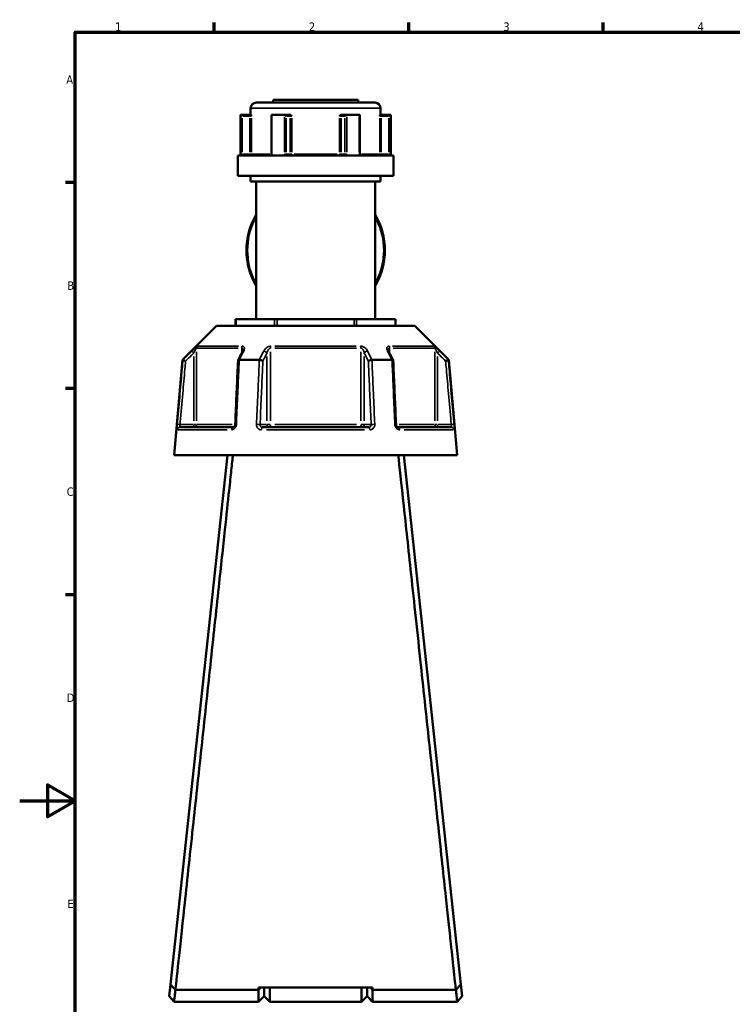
# Model space of a CAD drawing. Header units: millimetres. Extents: x 0 to 904, y 0 to 949.
# Tile 2 of 10: x 0 to 257, y 224 to 578. Entities that reach past the tile are written whole.
import ezdxf

# ---------------------------------------------------------------- set-up
doc = ezdxf.new("R2010")
doc.units = ezdxf.units.MM
for name, color, linetype, lineweight in [('Border (ANSI)', 7, 'Continuous', 70), ('Visible (ANSI)', 7, 'Continuous', 50), ('Visible Narrow (ANSI)', 7, 'Continuous', 35)]:
    doc.layers.add(name, color=color, linetype=linetype, lineweight=lineweight)
doc.styles.add('Note Text (ANSI)', font='tahoma.ttf')

# ---------------------------------------------------------------- blocks, each defined once
blk = doc.blocks.new('Borders Default Border')
at = {"layer": 'Border (ANSI)'}
for p, q in [((70.08, 574), (70.08, 577.45)), ((140.17, 574), (140.17, 577.45)), ((210.25, 574), (210.25, 577.45)), ((20, 519.75), (16.55, 519.75)), ((20, 445.5), (16.55, 445.5)), ((20, 371.25), (16.55, 371.25))]:
    blk.add_line(p, q, dxfattribs=at)
at = {"layer": 'Border (ANSI)', "flags": 128}
for points in [[(20, 20), (20, 574), (821, 574), (821, 20), (20, 20)], [(0, 297), (20, 297), (10, 302.77), (10, 291.23), (20, 297)]]:
    blk.add_lwpolyline(points, dxfattribs=at)
at = {"layer": 'Border (ANSI)', "char_height": 3.05, "attachment_point": 7, "style": 'Note Text (ANSI)'}
for s, insert in [('1', (34.35, 574.4)), ('2', (104.2, 574.4)), ('3', (174.26, 574.34)), ('4', (244.23, 574.4)), ('A', (16.78, 555.35)), ('B', (17.15, 481.1)), ('C', (16.95, 406.8)), ('D', (16.96, 332.6)), ('E', (17.21, 258.35))]:
    blk.add_mtext(s, dxfattribs=dict(at, insert=insert))

msp = doc.modelspace()

# ---------------------------------------------------------------- linework, layer by layer
at = {"layer": 'Visible (ANSI)'}
for p, q in [((83.218, 546.558), (83.218, 544.208)), ((85.218, 548.558), (128.058, 548.558)), ((91.338, 549.558), (121.938, 549.558)), ((91.338, 549.558), (91.338, 548.558)), ((121.938, 549.558), (121.938, 548.558)), ((130.058, 546.558), (130.058, 544.208)), ((79.588, 544.208), (79.709, 544.208)), ((79.588, 544.208), (79.588, 529.508)), ((82.984, 544.208), (79.709, 544.208)), ((79.714, 544.206), (80.212, 543.708)), ((83.367, 544.208), (82.984, 544.208)), ((90.708, 543.958), (90.708, 530.008)), ((90.957, 544.208), (95.391, 544.208)), ((97.028, 544.208), (95.391, 544.208)), ((97.285, 544.208), (97.028, 544.208)), ((116.248, 544.208), (115.991, 544.208)), ((117.885, 544.208), (116.248, 544.208)), ((117.885, 544.208), (122.319, 544.208)), ((122.568, 530.008), (122.568, 543.958)), ((130.292, 544.208), (129.909, 544.208)), ((133.567, 544.208), (130.292, 544.208)), ((133.064, 543.708), (133.562, 544.206)), ((133.567, 544.208), (133.688, 544.208)), ((133.688, 544.208), (133.688, 529.508)), ((78.588, 529.508), (134.688, 529.508)), ((78.588, 529.508), (78.588, 522.158)), ((134.688, 529.508), (134.688, 522.158)), ((78.588, 522.158), (134.688, 522.158)), ((83.218, 522.158), (83.218, 520.158)), ((130.058, 522.158), (130.058, 520.158)), ((83.218, 520.158), (130.058, 520.158)), ((85.218, 520.158), (85.218, 470.568)), ((128.058, 520.158), (128.058, 470.568)), ((77.825, 470.568), (77.959, 470.568)), ((77.825, 468.118), (77.825, 470.568)), ((77.959, 470.568), (91.865, 470.568)), ((91.865, 470.568), (92.731, 470.568)), ((92.731, 470.568), (120.545, 470.568)), ((120.545, 470.568), (121.411, 470.568)), ((121.411, 470.568), (135.317, 470.568)), ((135.317, 470.568), (135.451, 470.568)), ((135.451, 470.568), (135.451, 468.118)), ((70.889, 468.118), (58.639, 455.868)), ((70.889, 468.118), (142.387, 468.118)), ((142.387, 468.118), (154.637, 455.868)), ((58.639, 455.868), (55.638, 421.568)), ((58.639, 455.868), (58.82, 455.868)), ((79.125, 455.868), (86.333, 455.868)), ((126.943, 455.868), (134.151, 455.868)), ((154.456, 455.868), (154.637, 455.868)), ((154.637, 455.868), (157.638, 421.568)), ((57.809, 431.568), (76.941, 431.568)), ((87.506, 431.568), (125.77, 431.568)), ((136.335, 431.568), (155.467, 431.568)), ((74.838, 421.568), (54.313, 230.831)), ((55.638, 421.568), (157.638, 421.568)), ((158.963, 230.831), (138.438, 421.568)), ((54.313, 230.831), (53.852, 226.547)), ((159.424, 226.547), (158.963, 230.831)), ((56.108, 228.929), (56.108, 228.929)), ((86.088, 228.929), (56.116, 228.929)), ((127.188, 229.704), (86.088, 229.704)), ((86.898, 229.704), (86.088, 228.929)), ((86.088, 228.929), (86.088, 229.704)), ((86.088, 224.558), (86.088, 228.929)), ((88.088, 229.704), (88.088, 226.558)), ((88.088, 226.558), (88.088, 229.704)), ((90.088, 229.704), (90.088, 224.558)), ((123.188, 224.558), (123.188, 229.704)), ((125.188, 226.558), (125.188, 229.704)), ((125.188, 229.704), (125.188, 226.558)), ((127.188, 228.929), (126.378, 229.704)), ((127.188, 229.704), (127.188, 228.929)), ((127.188, 228.929), (127.188, 224.558)), ((157.16, 228.929), (127.188, 228.929)), ((157.168, 228.929), (157.168, 228.929)), ((55.638, 224.558), (53.852, 226.547)), ((55.638, 224.558), (86.088, 224.558)), ((88.088, 226.558), (86.088, 224.558)), ((88.088, 226.558), (90.088, 224.558)), ((90.088, 224.558), (123.188, 224.558)), ((125.188, 226.558), (123.188, 224.558)), ((125.188, 226.558), (127.188, 224.558)), ((127.188, 224.558), (157.638, 224.558)), ((159.424, 226.547), (157.638, 224.558))]:
    msp.add_line(p, q, dxfattribs=at)
for centre, radius, start, end in [((85.218, 546.558), 2, 90, 180), ((128.058, 546.558), 2, 0, 90), ((106.638, 495.363), 24.937, 149.20149, 210.79851), ((106.638, 495.363), 24.937, 329.20149, 30.79851)]:
    msp.add_arc(centre, radius, start, end, dxfattribs=at)
for centre, major_axis, ratio, start_param, end_param in [((91.208, 543.708), (-0.433, 0.433), 0.5773503, 5.8561584, 6.8067841), ((95.642, 543.708), (0.433, -0.433), 0.5773503, 1.0471976, 2.521422), ((117.634, 543.708), (-0.433, -0.433), 0.5773503, 3.7617633, 5.2359878), ((122.068, 543.708), (0.433, 0.433), 0.5773503, 5.7595865, 6.7102122), ((6037.72, -11087.714), (198.252, -16295.014), 0.5090017, 3.9187165, 3.9189842), ((-5745.762, -10933.386), (196.526, 16077.194), 0.5090436, 5.5058211, 5.5060925)]:
    msp.add_ellipse(centre, major_axis=major_axis, ratio=ratio, start_param=start_param, end_param=end_param, dxfattribs=at)
for points in [[(79.709, 544.208), (79.711, 544.208), (79.712, 544.207), (79.714, 544.206)], [(90.917, 544.206), (90.931, 544.207), (90.944, 544.208), (90.957, 544.208)], [(95.391, 544.208), (95.405, 544.208), (95.42, 544.207), (95.435, 544.206)], [(117.841, 544.206), (117.856, 544.207), (117.871, 544.208), (117.885, 544.208)], [(122.319, 544.208), (122.332, 544.208), (122.345, 544.207), (122.359, 544.206)], [(133.562, 544.206), (133.564, 544.207), (133.565, 544.208), (133.567, 544.208)], [(58.82, 455.868), (58.82, 455.868), (58.821, 455.868), (58.822, 455.868)], [(79.104, 455.868), (79.111, 455.868), (79.118, 455.868), (79.125, 455.868)], [(86.333, 455.868), (86.34, 455.868), (86.348, 455.868), (86.356, 455.868)], [(126.92, 455.868), (126.928, 455.868), (126.936, 455.868), (126.943, 455.868)], [(134.151, 455.868), (134.158, 455.868), (134.165, 455.868), (134.172, 455.868)], [(154.454, 455.868), (154.455, 455.868), (154.456, 455.868), (154.456, 455.868)], [(56.116, 228.929), (56.113, 228.929), (56.111, 228.929), (56.108, 228.929)], [(157.168, 228.929), (157.165, 228.929), (157.163, 228.929), (157.16, 228.929)]]:
    msp.add_open_spline(points, degree=3, dxfattribs=at)
for points, knots in [([(83.367, 544.208), (83.376, 544.208), (83.387, 544.191), (83.41, 544.122), (83.423, 544.061), (83.449, 543.916), (83.463, 543.815), (83.479, 543.71), (83.479, 543.709), (83.479, 543.708)], [0.232327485, 0.232327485, 0.232327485, 0.232327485, 0.253574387, 0.253574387, 0.282657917, 0.282657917, 0.324005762, 0.324005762, 0.324302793, 0.324302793, 0.324302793, 0.324302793]), ([(97.285, 544.208), (97.364, 544.208), (97.442, 544.191), (97.619, 544.122), (97.708, 544.061), (97.886, 543.916), (97.979, 543.815), (98.076, 543.71), (98.076, 543.709), (98.077, 543.708)], [0.232327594, 0.232327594, 0.232327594, 0.232327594, 0.253574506, 0.253574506, 0.282658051, 0.282658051, 0.32400591, 0.32400591, 0.324302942, 0.324302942, 0.324302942, 0.324302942]), ([(115.199, 543.708), (115.2, 543.709), (115.2, 543.71), (115.297, 543.815), (115.39, 543.916), (115.568, 544.061), (115.657, 544.122), (115.834, 544.191), (115.912, 544.208), (115.991, 544.208)], [-0.000316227, -0.000316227, -0.000316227, -0.000316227, 0, 0, 0.044019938, 0.044019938, 0.074982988, 0.074982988, 0.097602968, 0.097602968, 0.097602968, 0.097602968]), ([(129.797, 543.708), (129.797, 543.709), (129.797, 543.71), (129.813, 543.815), (129.827, 543.916), (129.853, 544.061), (129.866, 544.122), (129.889, 544.191), (129.899, 544.208), (129.909, 544.208)], [-0.000316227, -0.000316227, -0.000316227, -0.000316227, 0, 0, 0.044019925, 0.044019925, 0.07498296, 0.07498296, 0.097602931, 0.097602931, 0.097602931, 0.097602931]), ([(90.4, 529.508), (90.418, 529.508), (90.437, 529.511), (90.483, 529.53), (90.51, 529.546), (90.564, 529.594), (90.591, 529.625), (90.637, 529.698), (90.656, 529.739), (90.686, 529.827), (90.697, 529.875), (90.706, 529.951), (90.708, 529.98), (90.708, 530.008)], [0.15550734, 0.15550734, 0.15550734, 0.15550734, 0.18703339, 0.18703339, 0.21855943, 0.21855943, 0.24754159, 0.24754159, 0.27351092, 0.27351092, 0.29870161, 0.29870161, 0.31313757, 0.31313757, 0.31313757, 0.31313757]), ([(122.568, 530.008), (122.568, 529.959), (122.573, 529.91), (122.593, 529.816), (122.607, 529.772), (122.643, 529.692), (122.664, 529.657), (122.71, 529.596), (122.734, 529.572), (122.784, 529.534), (122.809, 529.522), (122.847, 529.51), (122.862, 529.508), (122.876, 529.508)], [0.63121764, 0.63121764, 0.63121764, 0.63121764, 0.65617599, 0.65617599, 0.68120928, 0.68120928, 0.7066033, 0.7066033, 0.73320674, 0.73320674, 0.76378092, 0.76378092, 0.78884786, 0.78884786, 0.78884786, 0.78884786]), ([(80.391, 459.303), (80.391, 459.289), (80.39, 459.268), (80.384, 459.218), (80.378, 459.188), (80.363, 459.122), (80.353, 459.085), (80.327, 459.006), (80.311, 458.964), (80.274, 458.876), (80.253, 458.83), (80.229, 458.783)], [0.20265986, 0.20265986, 0.20265986, 0.20265986, 0.23121109, 0.23121109, 0.25976233, 0.25976233, 0.28831356, 0.28831356, 0.3168648, 0.3168648, 0.34541603, 0.34541603, 0.34541603, 0.34541603]), ([(133.047, 458.783), (133.023, 458.83), (133.002, 458.876), (132.965, 458.964), (132.949, 459.006), (132.923, 459.085), (132.913, 459.122), (132.898, 459.188), (132.892, 459.218), (132.886, 459.268), (132.885, 459.289), (132.885, 459.303)], [0, 0, 0, 0, 0.02855139, 0.02855139, 0.05710278, 0.05710278, 0.08565416, 0.08565416, 0.11420555, 0.11420555, 0.14275694, 0.14275694, 0.14275694, 0.14275694]), ([(59.782, 455.418), (59.781, 455.419), (59.779, 455.42), (59.66, 455.476), (59.542, 455.531), (59.321, 455.634), (59.219, 455.682), (59.042, 455.765), (58.969, 455.799), (58.864, 455.848), (58.832, 455.863), (58.822, 455.868)], [-0.15371258, -0.15371258, -0.15371258, -0.15371258, -0.15323729, -0.15323729, -0.11409168, -0.11409168, -0.07545593, -0.07545593, -0.03695789, -0.03695789, 0, 0, 0, 0]), ([(78.668, 455.645), (78.601, 454.109), (78.534, 452.574), (78.399, 449.503), (78.331, 447.967), (78.196, 444.896), (78.129, 443.361), (77.994, 440.29), (77.927, 438.754), (77.792, 435.683), (77.725, 434.148), (77.657, 432.612)], [0.585191, 0.585191, 0.585191, 0.585191, 1.0476138, 1.0476138, 1.5100365, 1.5100365, 1.9724593, 1.9724593, 2.4348821, 2.4348821, 2.8973048, 2.8973048, 2.8973048, 2.8973048]), ([(79.104, 455.868), (79.003, 455.863), (78.916, 455.848), (78.775, 455.799), (78.724, 455.765), (78.679, 455.699), (78.67, 455.673), (78.668, 455.645)], [-0.153595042, -0.153595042, -0.153595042, -0.153595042, -0.116550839, -0.116550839, -0.077962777, -0.077962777, -0.055255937, -0.055255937, -0.055255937, -0.055255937]), ([(87.627, 455.418), (87.626, 455.419), (87.625, 455.42), (87.565, 455.476), (87.486, 455.531), (87.298, 455.634), (87.19, 455.682), (86.956, 455.765), (86.832, 455.799), (86.586, 455.848), (86.467, 455.863), (86.356, 455.868)], [-0.15371258, -0.15371258, -0.15371258, -0.15371258, -0.15323743, -0.15323743, -0.11409174, -0.11409174, -0.0754562, -0.0754562, -0.03695796, -0.03695796, 0, 0, 0, 0]), ([(126.92, 455.868), (126.809, 455.863), (126.69, 455.848), (126.444, 455.799), (126.32, 455.765), (126.086, 455.682), (125.978, 455.634), (125.79, 455.531), (125.711, 455.476), (125.651, 455.42), (125.65, 455.419), (125.649, 455.418)], [-0.15359506, -0.15359506, -0.15359506, -0.15359506, -0.11655085, -0.11655085, -0.07796276, -0.07796276, -0.03923705, -0.03923705, 0, 0, 0.00047625, 0.00047625, 0.00047625, 0.00047625]), ([(134.608, 455.645), (134.606, 455.673), (134.597, 455.699), (134.552, 455.765), (134.501, 455.799), (134.36, 455.848), (134.273, 455.863), (134.172, 455.868)], [-0.098110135, -0.098110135, -0.098110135, -0.098110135, -0.075456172, -0.075456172, -0.036957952, -0.036957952, 0, 0, 0, 0]), ([(135.619, 432.612), (135.551, 434.148), (135.484, 435.683), (135.349, 438.754), (135.282, 440.29), (135.147, 443.361), (135.079, 444.896), (134.945, 447.967), (134.877, 449.503), (134.742, 452.574), (134.675, 454.109), (134.608, 455.645)], [1.2046153, 1.2046153, 1.2046153, 1.2046153, 1.6670381, 1.6670381, 2.1294609, 2.1294609, 2.5918836, 2.5918836, 3.0543064, 3.0543064, 3.5167292, 3.5167292, 3.5167292, 3.5167292]), ([(154.454, 455.868), (154.444, 455.863), (154.412, 455.848), (154.307, 455.799), (154.234, 455.765), (154.057, 455.682), (153.955, 455.634), (153.734, 455.531), (153.616, 455.476), (153.497, 455.42), (153.495, 455.419), (153.494, 455.418)], [-0.15359492, -0.15359492, -0.15359492, -0.15359492, -0.11655078, -0.11655078, -0.07796289, -0.07796289, -0.03923697, -0.03923697, 0, 0, 0.0004764, 0.0004764, 0.0004764, 0.0004764]), ([(77.657, 432.612), (77.653, 432.513), (77.638, 432.413), (77.589, 432.222), (77.555, 432.131), (77.473, 431.966), (77.426, 431.893), (77.325, 431.768), (77.271, 431.717), (77.164, 431.636), (77.112, 431.609), (77.017, 431.574), (76.976, 431.568), (76.941, 431.568)], [0, 0, 0, 0, 0.05067005, 0.05067005, 0.10084685, 0.10084685, 0.1507669, 0.1507669, 0.20138762, 0.20138762, 0.25586434, 0.25586434, 0.31481094, 0.31481094, 0.31481094, 0.31481094]), ([(136.335, 431.568), (136.298, 431.568), (136.253, 431.575), (136.146, 431.617), (136.083, 431.653), (135.963, 431.756), (135.908, 431.816), (135.808, 431.958), (135.763, 432.038), (135.69, 432.212), (135.662, 432.306), (135.63, 432.472), (135.622, 432.542), (135.619, 432.612)], [0, 0, 0, 0, 0.06296271, 0.06296271, 0.12592542, 0.12592542, 0.17893056, 0.17893056, 0.22915943, 0.22915943, 0.27910739, 0.27910739, 0.31481354, 0.31481354, 0.31481354, 0.31481354]), ([(56.108, 228.929), (56.231, 230.069), (56.612, 233.6), (57.754, 244.187), (58.456, 250.698), (60.197, 266.858), (61.259, 276.717), (63.393, 296.529), (64.439, 306.238), (65.503, 316.125), (66.035, 321.069), (66.572, 326.056), (67.642, 336.006), (68.176, 340.969), (69.229, 350.756), (69.748, 355.581), (70.759, 364.982), (71.251, 369.559), (72.126, 377.7), (72.514, 381.313), (73.257, 388.226), (73.612, 391.525), (74.515, 399.935), (75.027, 404.695), (75.762, 411.538), (76.024, 413.983), (76.483, 418.251), (76.679, 420.075), (76.839, 421.568)], [-3.0502154, -3.0502154, -3.0502154, -3.0502154, -2.6700963, -2.6700963, -2.3411623, -2.3411623, -1.985675, -1.985675, -1.6839871, -1.6839871, -1.6839871, -1.5331432, -1.5331432, -1.3822992, -1.3822992, -1.2314553, -1.2314553, -1.0806113, -1.0806113, -0.952394, -0.952394, -0.8241766, -0.8241766, -0.6062071, -0.6062071, -0.4615453, -0.4615453, -0.3168834, -0.3168834, -0.3168834, -0.3168834]), ([(136.437, 421.568), (136.861, 417.62), (137.535, 411.345), (139.161, 396.207), (140.059, 387.848), (142.137, 368.514), (143.334, 357.382), (145.626, 336.075), (146.709, 326.012), (147.773, 316.125), (148.305, 311.181), (148.833, 306.282), (149.866, 296.682), (150.373, 291.982), (151.352, 282.886), (151.826, 278.492), (152.729, 270.106), (153.159, 266.116), (153.905, 259.192), (154.229, 256.189), (154.832, 250.589), (155.112, 247.992), (155.803, 241.585), (156.168, 238.201), (156.65, 233.729), (156.809, 232.253), (157.043, 230.084), (157.122, 229.348), (157.168, 228.929)], [0.3168834, 0.3168834, 0.3168834, 0.3168834, 0.6992602, 0.6992602, 1.0272087, 1.0272087, 1.3822992, 1.3822992, 1.6839871, 1.6839871, 1.6839871, 1.8348311, 1.8348311, 1.985675, 1.985675, 2.1365189, 2.1365189, 2.2873629, 2.2873629, 2.4155802, 2.4155802, 2.5437976, 2.5437976, 2.7617671, 2.7617671, 2.9107735, 2.9107735, 3.0502154, 3.0502154, 3.0502154, 3.0502154]), ([(56.108, 228.929), (55.81, 229.245), (55.511, 229.562), (54.913, 230.195), (54.612, 230.514), (54.313, 230.831)], [-0.28272069, -0.28272069, -0.28272069, -0.28272069, -0.14230343, -0.14230343, 0, 0, 0, 0]), ([(158.963, 230.831), (158.666, 230.517), (158.367, 230.2), (157.769, 229.566), (157.468, 229.247), (157.168, 228.929)], [-0.28270286, -0.28270286, -0.28270286, -0.28270286, -0.14137098, -0.14137098, 0, 0, 0, 0]), ([(55.638, 224.559), (55.638, 224.559), (55.641, 224.583), (55.671, 224.857), (55.752, 225.595), (55.946, 227.373), (56.026, 228.105), (56.116, 228.929)], [3.14159265, 3.14159265, 3.14159265, 3.14159265, 3.25804905, 3.25804905, 3.78203526, 3.78203526, 4.05946456, 4.05946456, 4.05946456, 4.05946456]), ([(157.16, 228.929), (157.25, 228.105), (157.33, 227.373), (157.524, 225.595), (157.605, 224.857), (157.635, 224.583), (157.638, 224.559), (157.638, 224.559)], [-4.05946456, -4.05946456, -4.05946456, -4.05946456, -3.78203526, -3.78203526, -3.25804905, -3.25804905, -3.14159265, -3.14159265, -3.14159265, -3.14159265])]:
    msp.add_open_spline(points, degree=3, knots=knots, dxfattribs=at)
at = {"layer": 'Visible Narrow (ANSI)'}
for p, q in [((129.77, 546.558), (83.506, 546.558)), ((79.714, 543.496), (79.714, 530.718)), ((80.212, 530.693), (80.212, 543.023)), ((80.35, 543.708), (82.846, 543.708)), ((82.984, 544.207), (82.984, 543.747)), ((82.984, 543.023), (82.984, 530.693)), ((83.02, 543.708), (83.472, 543.708)), ((83.479, 530.693), (83.479, 543.023)), ((90.917, 530.718), (90.917, 543.496)), ((95.435, 543.496), (95.435, 530.718)), ((96.075, 530.693), (96.075, 543.023)), ((96.144, 543.708), (97.392, 543.708)), ((97.461, 543.023), (97.461, 530.693)), ((97.48, 543.708), (98.044, 543.708)), ((98.077, 530.693), (98.077, 543.023)), ((115.199, 543.023), (115.199, 530.693)), ((115.232, 543.708), (115.796, 543.708)), ((115.815, 530.693), (115.815, 543.023)), ((115.884, 543.708), (117.132, 543.708)), ((117.201, 543.023), (117.201, 530.693)), ((117.841, 530.718), (117.841, 543.496)), ((122.359, 543.496), (122.359, 530.718)), ((129.797, 543.023), (129.797, 530.693)), ((129.804, 543.708), (130.256, 543.708)), ((130.292, 543.747), (130.292, 544.207)), ((130.292, 530.693), (130.292, 543.023)), ((130.43, 543.708), (132.926, 543.708)), ((133.064, 543.023), (133.064, 530.693)), ((133.562, 530.718), (133.562, 543.496)), ((80.175, 530.008), (79.719, 530.008)), ((82.846, 530.008), (80.35, 530.008)), ((82.984, 529.969), (82.984, 529.51)), ((83.472, 530.008), (83.02, 530.008)), ((83.609, 530.008), (90.139, 530.008)), ((90.898, 530.008), (90.708, 530.008)), ((96.055, 530.008), (95.469, 530.008)), ((97.392, 530.008), (96.144, 530.008)), ((98.044, 530.008), (97.48, 530.008)), ((98.899, 530.008), (114.377, 530.008)), ((115.796, 530.008), (115.232, 530.008)), ((117.132, 530.008), (115.884, 530.008)), ((117.807, 530.008), (117.221, 530.008)), ((122.568, 530.008), (122.378, 530.008)), ((123.137, 530.008), (129.667, 530.008)), ((130.256, 530.008), (129.804, 530.008)), ((130.292, 529.51), (130.292, 529.969)), ((132.926, 530.008), (130.43, 530.008)), ((133.557, 530.008), (133.101, 530.008)), ((77.959, 468.241), (77.959, 470.446)), ((91.865, 470.446), (91.865, 468.241)), ((92.731, 468.241), (92.731, 470.446)), ((120.545, 470.446), (120.545, 468.241)), ((121.411, 468.241), (121.411, 470.446)), ((135.317, 470.446), (135.317, 468.241)), ((62.011, 459.035), (62.656, 458.387)), ((63.7, 433.945), (63.7, 458.726)), ((78.707, 460.103), (63.962, 460.103)), ((64.25, 460.81), (78.895, 460.81)), ((80.005, 460.015), (80.005, 458.425)), ((90.333, 433.945), (90.333, 458.726)), ((121.383, 460.103), (91.893, 460.103)), ((91.993, 460.81), (121.283, 460.81)), ((122.943, 458.726), (122.943, 433.945)), ((133.271, 458.425), (133.271, 460.015)), ((134.381, 460.81), (149.026, 460.81)), ((149.314, 460.103), (134.569, 460.103)), ((149.576, 458.726), (149.576, 433.945)), ((150.62, 458.387), (151.265, 459.035)), ((62.71, 457.045), (62.71, 433.856)), ((89.09, 457.045), (89.09, 433.856)), ((124.186, 433.856), (124.186, 457.045)), ((150.566, 433.856), (150.566, 457.045)), ((57.702, 432.575), (56.792, 432.655)), ((74.765, 430.655), (57.108, 430.655)), ((62.463, 432.568), (58.023, 432.568)), ((62.71, 432.49), (62.71, 431.571)), ((63.688, 432.568), (62.781, 432.568)), ((63.935, 432.568), (76.544, 432.568)), ((88.967, 432.568), (86.747, 432.568)), ((124.295, 430.655), (88.981, 430.655)), ((90.265, 432.568), (89.128, 432.568)), ((91.893, 432.568), (121.383, 432.568)), ((124.148, 432.568), (123.011, 432.568)), ((126.529, 432.568), (124.309, 432.568)), ((136.732, 432.568), (149.341, 432.568)), ((156.168, 430.655), (138.511, 430.655)), ((150.495, 432.568), (149.588, 432.568)), ((150.566, 431.571), (150.566, 432.49)), ((155.253, 432.568), (150.813, 432.568)), ((156.484, 432.655), (155.574, 432.575))]:
    msp.add_line(p, q, dxfattribs=at)
for start, end in [(153.77535, 206.22465), (333.77535, 26.22465)]:
    msp.add_arc((106.638, 495.363), 24.524, start, end, dxfattribs=at)
for centre, major_axis, ratio, start_param, end_param in [((97.028, 543.708), (0, 0.5), 0.8660254, 4.7909288, 6.2046455), ((116.248, 543.708), (0, 0.5), 0.8660254, 0.0785398, 1.4922565), ((82.984, 530.008), (0, -0.5), 0.9888629, 0.0785398, 1.4922565), ((97.894, 530.008), (0, -0.5), 0.8660254, 4.7909288, 6.2046455), ((97.894, 530.008), (0, -0.5), 0.3655414, 0.0785398, 1.4922565), ((115.382, 530.008), (0, -0.5), 0.3655414, 4.7909288, 6.2046455), ((115.382, 530.008), (0, -0.5), 0.8660254, 0.0785398, 1.4922565), ((130.292, 530.008), (0, -0.5), 0.9888629, 4.7909288, 6.2046455), ((64.69, 460.103), (0, -1), 0.9904959, 3.9662607, 4.6731191), ((80.62, 460.103), (0, 1), 0.6143631, 0.8246681, 1.5315264), ((81.123, 458.334), (-0.894, 0.449), 0.6136988, 5.5048942, 6.2422226), ((88.224, 458.334), (-0.894, 0.449), 0.6136988, 3.9026286, 5.2571626), ((90.709, 460.103), (0, -1), 0.3761328, 3.9662607, 4.6731191), ((122.567, 460.103), (0, 1), 0.3761328, 4.7516589, 5.4585172), ((125.052, 458.334), (-0.894, -0.449), 0.6136988, 4.1676154, 5.5221494), ((132.153, 458.334), (0.894, 0.449), 0.6136988, 0.0409627, 0.7782911), ((132.656, 460.103), (0, -1), 0.6143631, 1.6100662, 2.3169246), ((148.585, 460.103), (0, 1), 0.9904959, 4.7516589, 5.4585172), ((57.809, 430.568), (0, 1), 0.992287, 0.0741765, 1.4093534), ((62.71, 432.568), (0, -1), 0.9904959, 0.0785398, 1.4922565), ((76.941, 430.568), (0, 1), 0.6034974, 0.0741765, 1.4093534), ((78.656, 432.568), (-0.999, 0.044), 0.0757423, 5.369153, 6.2350783), ((85.758, 432.568), (0.999, -0.044), 0.0757423, 0.5996329, 1.9382948), ((87.506, 430.568), (0, 1), 0.3887896, 0.0741765, 1.4093534), ((89.957, 432.568), (0, -1), 0.8660254, 4.7909288, 6.2046455), ((89.957, 432.568), (0, -1), 0.3761328, 0.0785398, 1.4922565), ((123.319, 432.568), (0, -1), 0.3761328, 4.7909288, 6.2046455), ((123.319, 432.568), (0, -1), 0.8660254, 0.0785398, 1.4922565), ((125.77, 430.568), (0, 1), 0.3887896, 4.8738319, 6.2090088), ((127.518, 432.568), (0.999, 0.044), 0.0757423, 1.2032978, 2.5419597), ((134.62, 432.568), (0.999, 0.044), 0.0757423, 0.048107, 0.9140323), ((136.335, 430.568), (0, 1), 0.6034974, 4.8738319, 6.2090088), ((150.566, 432.568), (0, -1), 0.9904959, 4.7909288, 6.2046455), ((155.467, 430.568), (0, 1), 0.992287, 4.8738319, 6.2090088)]:
    msp.add_ellipse(centre, major_axis=major_axis, ratio=ratio, start_param=start_param, end_param=end_param, dxfattribs=at)
for points, knots in [([(79.714, 530.008), (79.714, 529.944), (79.715, 529.879), (79.718, 529.714), (79.721, 529.616), (79.727, 529.52), (79.727, 529.514), (79.728, 529.508)], [0.631217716, 0.631217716, 0.631217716, 0.631217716, 0.650599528, 0.650599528, 0.681610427, 0.681610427, 0.683597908, 0.683597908, 0.683597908, 0.683597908]), ([(80.328, 529.508), (80.321, 529.508), (80.315, 529.51), (80.286, 529.526), (80.267, 529.561), (80.24, 529.656), (80.231, 529.708), (80.219, 529.812), (80.215, 529.861), (80.212, 529.944), (80.212, 529.976), (80.212, 530.008)], [-0.788848, -0.788848, -0.788848, -0.788848, -0.77433301, -0.77433301, -0.7219246, -0.7219246, -0.68161043, -0.68161043, -0.65059953, -0.65059953, -0.63121772, -0.63121772, -0.63121772, -0.63121772]), ([(90.806, 529.508), (90.838, 529.575), (90.863, 529.646), (90.905, 529.813), (90.917, 529.911), (90.917, 530.008)], [0.26075738, 0.26075738, 0.26075738, 0.26075738, 0.283829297, 0.283829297, 0.313137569, 0.313137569, 0.313137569, 0.313137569]), ([(95.435, 530.008), (95.435, 529.944), (95.441, 529.879), (95.471, 529.714), (95.504, 529.616), (95.554, 529.52), (95.557, 529.514), (95.56, 529.508)], [1.262435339, 1.262435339, 1.262435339, 1.262435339, 1.281821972, 1.281821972, 1.312840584, 1.312840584, 1.314815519, 1.314815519, 1.314815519, 1.314815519]), ([(96.566, 529.508), (96.542, 529.508), (96.518, 529.51), (96.409, 529.526), (96.328, 529.561), (96.209, 529.656), (96.166, 529.708), (96.111, 529.812), (96.094, 529.861), (96.078, 529.944), (96.075, 529.976), (96.075, 530.008)], [-1.42006557, -1.42006557, -1.42006557, -1.42006557, -1.40558624, -1.40558624, -1.35316478, -1.35316478, -1.31284058, -1.31284058, -1.28182197, -1.28182197, -1.26243534, -1.26243534, -1.26243534, -1.26243534]), ([(117.201, 530.008), (117.201, 529.976), (117.198, 529.944), (117.182, 529.861), (117.165, 529.812), (117.11, 529.708), (117.067, 529.656), (116.948, 529.561), (116.867, 529.526), (116.758, 529.51), (116.734, 529.508), (116.71, 529.508)], [0, 0, 0, 0, 0.01938647, 0.01938647, 0.05040482, 0.05040482, 0.09072867, 0.09072867, 0.14314969, 0.14314969, 0.15763024, 0.15763024, 0.15763024, 0.15763024]), ([(117.716, 529.508), (117.719, 529.514), (117.722, 529.52), (117.772, 529.616), (117.805, 529.714), (117.835, 529.879), (117.841, 529.944), (117.841, 530.008)], [-0.05238018, -0.05238018, -0.05238018, -0.05238018, -0.050404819, -0.050404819, -0.019386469, -0.019386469, 0, 0, 0, 0]), ([(122.359, 530.008), (122.359, 529.944), (122.364, 529.879), (122.391, 529.714), (122.421, 529.616), (122.465, 529.52), (122.467, 529.514), (122.47, 529.508)], [0.631217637, 0.631217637, 0.631217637, 0.631217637, 0.650604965, 0.650604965, 0.681624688, 0.681624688, 0.683597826, 0.683597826, 0.683597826, 0.683597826]), ([(133.064, 530.008), (133.064, 529.959), (133.063, 529.911), (133.056, 529.789), (133.048, 529.72), (133.021, 529.59), (133, 529.539), (132.966, 529.512), (132.957, 529.508), (132.948, 529.508)], [-0.23500199, -0.23500199, -0.23500199, -0.23500199, -0.20569371, -0.20569371, -0.15880048, -0.15880048, -0.09783927, -0.09783927, -0.0773717, -0.0773717, -0.0773717, -0.0773717]), ([(133.548, 529.508), (133.552, 529.575), (133.555, 529.646), (133.561, 529.813), (133.562, 529.911), (133.562, 530.008)], [0.182621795, 0.182621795, 0.182621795, 0.182621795, 0.205693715, 0.205693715, 0.235001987, 0.235001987, 0.235001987, 0.235001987]), ([(62.005, 459.041), (61.745, 458.781), (61.484, 458.521), (61.223, 458.262), (60.422, 457.464), (59.621, 456.666), (58.82, 455.868)], [-0.97913562, -0.97913562, -0.97913562, -0.97913562, -0.86869802, -0.86869802, -0.86869802, -0.52954924, -0.52954924, -0.52954924, -0.52954924]), ([(59.782, 455.418), (60.497, 456.131), (61.212, 456.843), (61.927, 457.554), (62.188, 457.814), (62.449, 458.074), (62.71, 458.334)], [0.56601548, 0.56601548, 0.56601548, 0.56601548, 0.86869802, 0.86869802, 0.86869802, 0.97913562, 0.97913562, 0.97913562, 0.97913562]), ([(63.99, 460.81), (63.958, 460.81), (63.885, 460.767), (63.554, 460.517), (63.198, 460.193), (62.563, 459.591), (62.283, 459.317), (62.005, 459.041)], [-0.34541645, -0.34541645, -0.34541645, -0.34541645, -0.27620858, -0.27620858, -0.11734182, -0.11734182, 0, 0, 0, 0]), ([(62.71, 458.334), (62.848, 458.61), (62.988, 458.884), (63.305, 459.486), (63.483, 459.81), (63.648, 460.06), (63.684, 460.103), (63.7, 460.103)], [0, 0, 0, 0, 0.11734182, 0.11734182, 0.27620858, 0.27620858, 0.34541645, 0.34541645, 0.34541645, 0.34541645]), ([(79.125, 455.868), (79.525, 456.666), (79.924, 457.464), (80.324, 458.261), (80.454, 458.521), (80.584, 458.781), (80.714, 459.041)], [-1.97914638, -1.97914638, -1.97914638, -1.97914638, -1.64003211, -1.64003211, -1.64003211, -1.52956, -1.52956, -1.52956, -1.52956]), ([(80.005, 460.103), (80.039, 460.103), (80.072, 460.097), (80.15, 460.067), (80.192, 460.035), (80.276, 459.931), (80.312, 459.851), (80.362, 459.674), (80.377, 459.578), (80.389, 459.42), (80.391, 459.362), (80.391, 459.303)], [0, 0, 0, 0, 0.02585168, 0.02585168, 0.06721438, 0.06721438, 0.12288915, 0.12288915, 0.17445287, 0.17445287, 0.20265986, 0.20265986, 0.20265986, 0.20265986]), ([(80.714, 459.041), (80.825, 459.262), (80.904, 459.482), (80.98, 459.864), (80.988, 460.031), (80.946, 460.285), (80.915, 460.381), (80.812, 460.558), (80.737, 460.638), (80.566, 460.742), (80.479, 460.774), (80.32, 460.804), (80.254, 460.81), (80.185, 460.81)], [-0.34541603, -0.34541603, -0.34541603, -0.34541603, -0.25141662, -0.25141662, -0.17445287, -0.17445287, -0.12288915, -0.12288915, -0.06721438, -0.06721438, -0.02585168, -0.02585168, 0, 0, 0, 0]), ([(87.929, 459.041), (87.799, 458.781), (87.668, 458.521), (87.537, 458.262), (87.135, 457.464), (86.734, 456.666), (86.333, 455.868)], [-2.9717419, -2.9717419, -2.9717419, -2.9717419, -2.86130766, -2.86130766, -2.86130766, -2.52215552, -2.52215552, -2.52215552, -2.52215552]), ([(87.627, 455.418), (87.984, 456.131), (88.342, 456.843), (88.699, 457.555), (88.83, 457.814), (88.96, 458.074), (89.09, 458.334)], [2.55862177, 2.55862177, 2.55862177, 2.55862177, 2.86130766, 2.86130766, 2.86130766, 2.9717419, 2.9717419, 2.9717419, 2.9717419]), ([(90.443, 460.81), (90.241, 460.81), (90.026, 460.773), (89.294, 460.538), (88.84, 460.204), (88.259, 459.591), (88.068, 459.317), (87.929, 459.041)], [-0.34541684, -0.34541684, -0.34541684, -0.34541684, -0.28109054, -0.28109054, -0.11734182, -0.11734182, 0, 0, 0, 0]), ([(89.09, 458.334), (89.16, 458.61), (89.254, 458.884), (89.543, 459.497), (89.767, 459.831), (90.128, 460.066), (90.233, 460.103), (90.333, 460.103)], [0, 0, 0, 0, 0.11734182, 0.11734182, 0.28109054, 0.28109054, 0.34541684, 0.34541684, 0.34541684, 0.34541684]), ([(125.347, 459.041), (125.235, 459.262), (125.091, 459.482), (124.767, 459.865), (124.599, 460.031), (124.28, 460.285), (124.142, 460.381), (123.834, 460.558), (123.662, 460.638), (123.352, 460.742), (123.216, 460.774), (122.998, 460.804), (122.914, 460.81), (122.833, 460.81)], [-0.345416, -0.345416, -0.345416, -0.345416, -0.25131567, -0.25131567, -0.17440412, -0.17440412, -0.12292214, -0.12292214, -0.06721438, -0.06721438, -0.02585168, -0.02585168, 0, 0, 0, 0]), ([(122.943, 460.103), (122.983, 460.103), (123.024, 460.097), (123.132, 460.067), (123.199, 460.035), (123.352, 459.931), (123.436, 459.851), (123.588, 459.674), (123.657, 459.578), (123.814, 459.324), (123.898, 459.158), (124.058, 458.775), (124.13, 458.555), (124.186, 458.334)], [0, 0, 0, 0, 0.02585168, 0.02585168, 0.06721438, 0.06721438, 0.12292214, 0.12292214, 0.17440412, 0.17440412, 0.25131567, 0.25131567, 0.345416, 0.345416, 0.345416, 0.345416]), ([(124.186, 458.334), (124.316, 458.074), (124.446, 457.814), (124.577, 457.555), (124.934, 456.843), (125.292, 456.131), (125.649, 455.418)], [1.52956, 1.52956, 1.52956, 1.52956, 1.63999425, 1.63999425, 1.63999425, 1.94268014, 1.94268014, 1.94268014, 1.94268014]), ([(126.943, 455.868), (126.542, 456.666), (126.141, 457.464), (125.739, 458.262), (125.608, 458.521), (125.477, 458.781), (125.347, 459.041)], [-1.97914638, -1.97914638, -1.97914638, -1.97914638, -1.63999425, -1.63999425, -1.63999425, -1.52956, -1.52956, -1.52956, -1.52956]), ([(133.091, 460.81), (132.923, 460.81), (132.777, 460.775), (132.358, 460.545), (132.269, 460.208), (132.334, 459.591), (132.424, 459.317), (132.562, 459.041)], [-0.34541683, -0.34541683, -0.34541683, -0.34541683, -0.28278882, -0.28278882, -0.11734182, -0.11734182, 0, 0, 0, 0]), ([(132.562, 459.041), (132.692, 458.781), (132.822, 458.521), (132.952, 458.261), (133.352, 457.464), (133.751, 456.666), (134.151, 455.868)], [-2.74525, -2.74525, -2.74525, -2.74525, -2.63478434, -2.63478434, -2.63478434, -2.29566362, -2.29566362, -2.29566362, -2.29566362]), ([(132.885, 459.304), (132.885, 459.6), (132.934, 459.864), (133.117, 460.068), (133.188, 460.103), (133.271, 460.103)], [0.14275694, 0.14275694, 0.14275694, 0.14275694, 0.28278882, 0.28278882, 0.34541683, 0.34541683, 0.34541683, 0.34541683]), ([(151.271, 459.041), (151.047, 459.263), (150.822, 459.484), (150.423, 459.868), (150.247, 460.033), (149.971, 460.286), (149.865, 460.381), (149.66, 460.558), (149.563, 460.638), (149.424, 460.742), (149.375, 460.774), (149.316, 460.804), (149.298, 460.81), (149.286, 460.81)], [-0.34541583, -0.34541583, -0.34541583, -0.34541583, -0.25081718, -0.25081718, -0.17415567, -0.17415567, -0.12305037, -0.12305037, -0.06721438, -0.06721438, -0.02585168, -0.02585168, 0, 0, 0, 0]), ([(149.576, 460.103), (149.582, 460.103), (149.591, 460.097), (149.62, 460.067), (149.644, 460.035), (149.714, 459.931), (149.762, 459.851), (149.864, 459.674), (149.917, 459.579), (150.055, 459.326), (150.143, 459.16), (150.342, 458.777), (150.455, 458.556), (150.566, 458.334)], [0, 0, 0, 0, 0.02585168, 0.02585168, 0.06721438, 0.06721438, 0.12305037, 0.12305037, 0.17415567, 0.17415567, 0.25081718, 0.25081718, 0.34541583, 0.34541583, 0.34541583, 0.34541583]), ([(150.566, 458.334), (150.827, 458.074), (151.088, 457.814), (151.349, 457.555), (152.064, 456.843), (152.779, 456.131), (153.494, 455.418)], [1.52956, 1.52956, 1.52956, 1.52956, 1.63999115, 1.63999115, 1.63999115, 1.94268014, 1.94268014, 1.94268014, 1.94268014]), ([(154.456, 455.868), (153.655, 456.666), (152.854, 457.464), (152.053, 458.262), (151.792, 458.521), (151.531, 458.781), (151.271, 459.041)], [-1.97914638, -1.97914638, -1.97914638, -1.97914638, -1.63999115, -1.63999115, -1.63999115, -1.52956, -1.52956, -1.52956, -1.52956]), ([(58.822, 455.868), (58.729, 454.807), (58.635, 453.746), (58.284, 449.74), (58.025, 446.796), (57.766, 443.851), (57.467, 440.439), (57.167, 437.027), (56.839, 433.295), (56.811, 432.975), (56.783, 432.655)], [-3.5347812, -3.5347812, -3.5347812, -3.5347812, -3.215225, -3.215225, -2.3285299, -2.3285299, -2.3285299, -1.3008619, -1.3008619, -1.2046153, -1.2046153, -1.2046153, -1.2046153]), ([(57.776, 432.568), (57.804, 432.888), (57.832, 433.207), (58.16, 436.939), (58.459, 440.352), (58.759, 443.764), (59.017, 446.709), (59.276, 449.653), (59.617, 453.538), (59.7, 454.478), (59.782, 455.418)], [1.2046153, 1.2046153, 1.2046153, 1.2046153, 1.3008619, 1.3008619, 2.3285299, 2.3285299, 2.3285299, 3.215225, 3.215225, 3.4984336, 3.4984336, 3.4984336, 3.4984336]), ([(78.088, 432.655), (78.102, 432.975), (78.116, 433.295), (78.279, 437.027), (78.428, 440.439), (78.578, 443.851), (78.707, 446.796), (78.836, 449.74), (79.011, 453.746), (79.057, 454.807), (79.104, 455.868)], [-2.8973048, -2.8973048, -2.8973048, -2.8973048, -2.8010583, -2.8010583, -1.7733903, -1.7733903, -1.7733903, -0.8866951, -0.8866951, -0.5671389, -0.5671389, -0.5671389, -0.5671389]), ([(86.356, 455.868), (86.309, 454.807), (86.262, 453.746), (86.086, 449.74), (85.956, 446.796), (85.827, 443.851), (85.676, 440.439), (85.526, 437.027), (85.362, 433.295), (85.348, 432.975), (85.333, 432.655)], [-3.5347812, -3.5347812, -3.5347812, -3.5347812, -3.2152251, -3.2152251, -2.32853, -2.32853, -2.32853, -1.300862, -1.300862, -1.2046153, -1.2046153, -1.2046153, -1.2046153]), ([(86.624, 432.568), (86.638, 432.888), (86.652, 433.207), (86.816, 436.939), (86.965, 440.352), (87.115, 443.764), (87.244, 446.709), (87.374, 449.653), (87.544, 453.538), (87.586, 454.478), (87.627, 455.418)], [1.2046153, 1.2046153, 1.2046153, 1.2046153, 1.300862, 1.300862, 2.32853, 2.32853, 2.32853, 3.2152251, 3.2152251, 3.4984336, 3.4984336, 3.4984336, 3.4984336]), ([(125.649, 455.418), (125.69, 454.478), (125.732, 453.538), (125.902, 449.653), (126.032, 446.709), (126.161, 443.764), (126.311, 440.352), (126.46, 436.939), (126.624, 433.207), (126.638, 432.888), (126.652, 432.568)], [0.6034865, 0.6034865, 0.6034865, 0.6034865, 0.8866951, 0.8866951, 1.7733902, 1.7733902, 1.7733902, 2.8010582, 2.8010582, 2.8973048, 2.8973048, 2.8973048, 2.8973048]), ([(127.943, 432.655), (127.928, 432.975), (127.914, 433.295), (127.75, 437.027), (127.6, 440.439), (127.449, 443.851), (127.32, 446.796), (127.19, 449.74), (127.014, 453.746), (126.967, 454.807), (126.92, 455.868)], [-2.8973048, -2.8973048, -2.8973048, -2.8973048, -2.8010582, -2.8010582, -1.7733902, -1.7733902, -1.7733902, -0.8866951, -0.8866951, -0.5671389, -0.5671389, -0.5671389, -0.5671389]), ([(134.172, 455.868), (134.219, 454.807), (134.265, 453.746), (134.44, 449.74), (134.569, 446.796), (134.698, 443.851), (134.848, 440.439), (134.997, 437.027), (135.16, 433.295), (135.174, 432.975), (135.188, 432.655)], [-3.5347812, -3.5347812, -3.5347812, -3.5347812, -3.2152251, -3.2152251, -2.32853, -2.32853, -2.32853, -1.300862, -1.300862, -1.2046153, -1.2046153, -1.2046153, -1.2046153]), ([(153.494, 455.418), (153.576, 454.478), (153.659, 453.538), (154, 449.653), (154.259, 446.709), (154.517, 443.764), (154.817, 440.352), (155.116, 436.939), (155.444, 433.207), (155.472, 432.888), (155.5, 432.568)], [0.6034865, 0.6034865, 0.6034865, 0.6034865, 0.8866951, 0.8866951, 1.7733903, 1.7733903, 1.7733903, 2.8010583, 2.8010583, 2.8973048, 2.8973048, 2.8973048, 2.8973048]), ([(156.493, 432.655), (156.465, 432.975), (156.437, 433.295), (156.109, 437.027), (155.809, 440.439), (155.51, 443.851), (155.251, 446.796), (154.992, 449.74), (154.641, 453.746), (154.547, 454.807), (154.454, 455.868)], [-2.8973048, -2.8973048, -2.8973048, -2.8973048, -2.8010583, -2.8010583, -1.7733903, -1.7733903, -1.7733903, -0.8866951, -0.8866951, -0.5671389, -0.5671389, -0.5671389, -0.5671389]), ([(56.783, 432.655), (56.742, 432.184), (56.715, 431.714), (56.711, 431.085), (56.724, 430.879), (56.769, 430.692), (56.792, 430.655), (56.82, 430.655)], [-0.31481287, -0.31481287, -0.31481287, -0.31481287, -0.1729885, -0.1729885, -0.06653404, -0.06653404, 0, 0, 0, 0]), ([(57.809, 431.568), (57.781, 431.568), (57.758, 431.587), (57.714, 431.68), (57.702, 431.783), (57.707, 432.097), (57.735, 432.333), (57.776, 432.568)], [0, 0, 0, 0, 0.06653404, 0.06653404, 0.1729885, 0.1729885, 0.31481287, 0.31481287, 0.31481287, 0.31481287]), ([(76.339, 430.655), (76.687, 430.655), (77.046, 430.795), (77.534, 431.215), (77.7, 431.426), (77.921, 431.851), (77.993, 432.053), (78.065, 432.391), (78.082, 432.523), (78.088, 432.655)], [-0.31481094, -0.31481094, -0.31481094, -0.31481094, -0.18655676, -0.18655676, -0.10364264, -0.10364264, -0.03986256, -0.03986256, 0, 0, 0, 0]), ([(85.333, 432.655), (85.321, 432.366), (85.367, 432.077), (85.587, 431.508), (85.78, 431.239), (86.215, 430.887), (86.435, 430.776), (86.815, 430.675), (86.966, 430.655), (87.119, 430.655)], [-0.31481397, -0.31481397, -0.31481397, -0.31481397, -0.2278058, -0.2278058, -0.12655878, -0.12655878, -0.04867645, -0.04867645, 0, 0, 0, 0]), ([(87.506, 431.568), (87.426, 431.568), (87.348, 431.578), (87.152, 431.628), (87.041, 431.684), (86.823, 431.86), (86.729, 431.995), (86.628, 432.279), (86.611, 432.424), (86.624, 432.568)], [0, 0, 0, 0, 0.04867645, 0.04867645, 0.12655878, 0.12655878, 0.2278058, 0.2278058, 0.31481397, 0.31481397, 0.31481397, 0.31481397]), ([(126.652, 432.568), (126.658, 432.502), (126.658, 432.436), (126.64, 432.267), (126.613, 432.167), (126.517, 431.954), (126.437, 431.849), (126.182, 431.638), (125.98, 431.568), (125.77, 431.568)], [0, 0, 0, 0, 0.03982627, 0.03982627, 0.1035483, 0.1035483, 0.18638694, 0.18638694, 0.31481104, 0.31481104, 0.31481104, 0.31481104]), ([(126.157, 430.655), (126.56, 430.655), (126.954, 430.796), (127.463, 431.216), (127.628, 431.427), (127.833, 431.852), (127.894, 432.053), (127.942, 432.391), (127.948, 432.523), (127.943, 432.655)], [-0.31481104, -0.31481104, -0.31481104, -0.31481104, -0.18638694, -0.18638694, -0.1035483, -0.1035483, -0.03982627, -0.03982627, 0, 0, 0, 0]), ([(135.188, 432.655), (135.193, 432.549), (135.205, 432.443), (135.297, 431.925), (135.483, 431.534), (135.944, 431.011), (136.188, 430.84), (136.606, 430.686), (136.773, 430.655), (136.937, 430.655)], [-0.31481354, -0.31481354, -0.31481354, -0.31481354, -0.28284699, -0.28284699, -0.15713721, -0.15713721, -0.06043739, -0.06043739, 0, 0, 0, 0]), ([(155.5, 432.568), (155.512, 432.503), (155.522, 432.437), (155.546, 432.269), (155.557, 432.169), (155.573, 431.958), (155.575, 431.852), (155.558, 431.662), (155.532, 431.594), (155.485, 431.57), (155.477, 431.568), (155.467, 431.568)], [0, 0, 0, 0, 0.03957477, 0.03957477, 0.1028944, 0.1028944, 0.18520991, 0.18520991, 0.29222008, 0.29222008, 0.31481112, 0.31481112, 0.31481112, 0.31481112]), ([(156.456, 430.655), (156.465, 430.655), (156.474, 430.66), (156.522, 430.708), (156.548, 430.844), (156.566, 431.223), (156.565, 431.434), (156.55, 431.857), (156.538, 432.057), (156.515, 432.392), (156.504, 432.524), (156.493, 432.655)], [-0.31481112, -0.31481112, -0.31481112, -0.31481112, -0.29222008, -0.29222008, -0.18520991, -0.18520991, -0.1028944, -0.1028944, -0.03957477, -0.03957477, 0, 0, 0, 0])]:
    msp.add_open_spline(points, degree=3, knots=knots, dxfattribs=at)

# ---------------------------------------------------------------- block references
msp.add_blockref('Borders Default Border', (0, 0))

doc.saveas('drawing.dxf')
